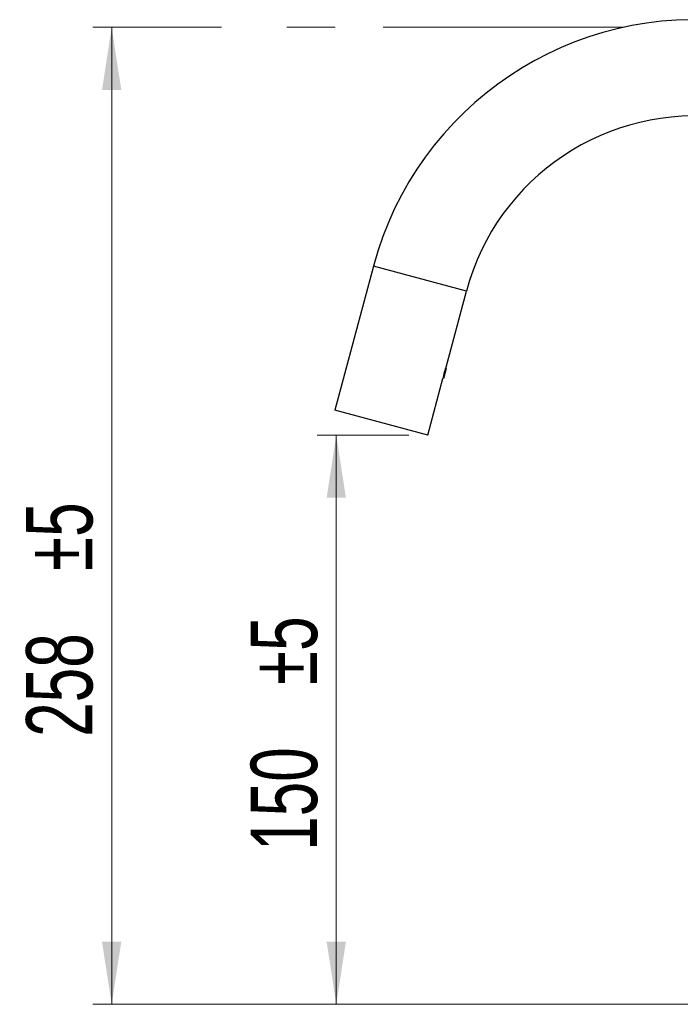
# Model space of a CAD drawing. Header units: millimetres. Extents: x 112 to 181, y 19 to 194.
# Tile 8 of 14: x 112 to 146, y 142 to 194. Entities that reach past the tile are written whole.
import ezdxf

# ---------------------------------------------------------------- set-up
doc = ezdxf.new("R2010")
doc.units = ezdxf.units.MM
doc.linetypes.add('CENTERX2', pattern=[20.32, 12.7, -2.54, 2.54, -2.54])
doc.styles.add('SLDTEXTSTYLE0', font='TXT', dxfattribs={"width": 0.7})
doc.dimstyles.new('SLDDIMSTYLE0', dxfattribs={"dimtxt": 3.5, "dimasz": 3.302, "dimexe": 0, "dimexo": 0.0625, "dimgap": 0.875, "dimtad": 1, "dimdec": 0, "dimlfac": 5, "dimrnd": 1e-09, "dimzin": 12, "dimdsep": 46, "dimtxsty": 'SLDTEXTSTYLE0', "dimsah": 1, "dimcen": 0.09, "dimadec": 0, "dimazin": 3, "dimtol": 1, "dimtp": 5, "dimtm": 5, "dimtfac": 1, "dimtdec": 0, "dimtofl": 0, "dimtmove": 0, "dimatfit": 3, "dimfxl": 0, "dimfrac": 2, "dimtolj": 1, "dimarcsym": 0})

# ---------------------------------------------------------------- blocks, each defined once
blk = doc.blocks.new('_D')
at = {"color": 7, "linetype": 'Continuous', "lineweight": 0}
for p, q in [((122.182, 193.923), (115.397, 193.923)), ((116.397, 193.923), (116.397, 142.383)), ((156.142, 142.383), (115.397, 142.383))]:
    blk.add_line(p, q, dxfattribs=at)
at = {"color": 7, "linetype": 'Continuous', "lineweight": 18}
for points in [[(116.397, 193.923), (115.889, 190.621), (116.905, 190.621)], [(116.397, 142.383), (116.905, 145.685), (115.889, 145.685)]]:
    blk.add_solid(points, dxfattribs=at)
at = {"color": 7, "linetype": 'Continuous', "lineweight": 18, "char_height": 3.5, "attachment_point": 1, "rotation": 90, "style": 'SLDTEXTSTYLE0'}
for s, insert in [('±5', (111.885, 165.24)), ('258', (111.885, 156.49))]:
    blk.add_mtext(s, dxfattribs=dict(at, insert=insert))
blk = doc.blocks.new('_D_2')
at = {"color": 7, "linetype": 'Continuous', "lineweight": 0}
for p, q in [((132.07, 172.408), (127.243, 172.408)), ((128.243, 172.408), (128.243, 142.383)), ((156.142, 142.383), (127.243, 142.383))]:
    blk.add_line(p, q, dxfattribs=at)
at = {"color": 7, "linetype": 'Continuous', "lineweight": 18}
for points in [[(128.243, 172.408), (127.735, 169.106), (128.751, 169.106)], [(128.243, 142.383), (128.751, 145.685), (127.735, 145.685)]]:
    blk.add_solid(points, dxfattribs=at)
at = {"color": 7, "linetype": 'Continuous', "lineweight": 18, "char_height": 3.5, "attachment_point": 1, "rotation": 90, "style": 'SLDTEXTSTYLE0'}
for s, insert in [('±5', (123.731, 159.226)), ('150', (123.731, 150.476))]:
    blk.add_mtext(s, dxfattribs=dict(at, insert=insert))

msp = doc.modelspace()

# ---------------------------------------------------------------- linework, layer by layer
at = {"color": 7, "linetype": 'CENTERX2', "lineweight": 18}
msp.add_line((143.417, 193.923), (123.182, 193.923), dxfattribs=at)
at = {"color": 7, "linetype": 'Continuous', "lineweight": 25}
for p, q in [((130.199, 181.323), (128.163, 173.723)), ((135.106, 180.008), (130.199, 181.323)), ((134.033, 176.001), (135.106, 180.008)), ((133.07, 172.408), (133.868, 175.387)), ((133.07, 172.408), (128.163, 173.723))]:
    msp.add_line(p, q, dxfattribs=at)
for radius in [17.54, 12.46]:
    msp.add_arc((147.142, 176.783), radius, 0, 165, dxfattribs=at)
for points, knots in [([(134.033, 176.001), (134.031, 175.998), (134.029, 175.991), (134.008, 175.94), (133.981, 175.864), (133.949, 175.767), (133.92, 175.662), (133.897, 175.56), (133.881, 175.472), (133.871, 175.411), (133.867, 175.381), (133.868, 175.386), (133.868, 175.387)], [0, 0, 0, 0, 0.1067943, 0.2135684, 0.3208676, 0.4285276, 0.5356112, 0.6420795, 0.7488534, 0.8563747, 0.9639248, 1, 1, 1, 1]), ([(134.013, 175.952), (134.014, 175.95), (134.014, 175.942), (134.005, 175.887), (133.987, 175.797), (133.964, 175.688), (133.942, 175.58), (133.924, 175.493), (133.915, 175.435), (133.913, 175.412), (133.915, 175.41), (133.916, 175.41)], [0, 0, 0, 0, 0.046721, 0.18522, 0.318235, 0.455532, 0.592828, 0.725843, 0.841142, 0.955202, 1, 1, 1, 1]), ([(133.916, 175.41), (133.917, 175.414), (133.919, 175.422), (133.932, 175.472), (133.951, 175.542), (133.974, 175.626), (133.997, 175.713), (134.019, 175.794), (134.036, 175.858), (134.047, 175.899), (134.05, 175.911), (134.05, 175.91), (134.05, 175.909)], [0, 0, 0, 0, 0.113485, 0.226961, 0.340357, 0.453947, 0.561786, 0.66883, 0.776044, 0.877863, 0.978555, 1, 1, 1, 1]), ([(134.05, 175.909), (134.044, 175.918), (134.032, 175.938), (134.02, 175.957), (134.014, 175.966)], [0, 0, 0, 0, 0.499974, 1, 1, 1, 1]), ([(133.879, 175.467), (133.885, 175.458), (133.897, 175.439), (133.909, 175.42), (133.915, 175.41)], [0, 0, 0, 0, 0.499973, 1, 1, 1, 1])]:
    msp.add_open_spline(points, degree=3, knots=knots, dxfattribs=at)

# ---------------------------------------------------------------- dimensions: what is measured, and where the dimension line sits
at = {"color": 7, "linetype": 'Continuous', "lineweight": 18}
for base, p1, picture, middle in [((116.397, 142.383), (123.182, 193.923), '_D', (116.397, 163.052)), ((128.243, 142.383), (133.07, 172.408), '_D_2', (128.243, 157.039))]:
    dim = msp.add_linear_dim(base=base, p1=p1, p2=(157.142, 142.383), angle=90, dimstyle='SLDDIMSTYLE0', dxfattribs=at)
    dim.commit()
    dim.dimension.update_dxf_attribs({"geometry": picture, "text_midpoint": middle, "dimtype": 160})

doc.saveas('drawing.dxf')
